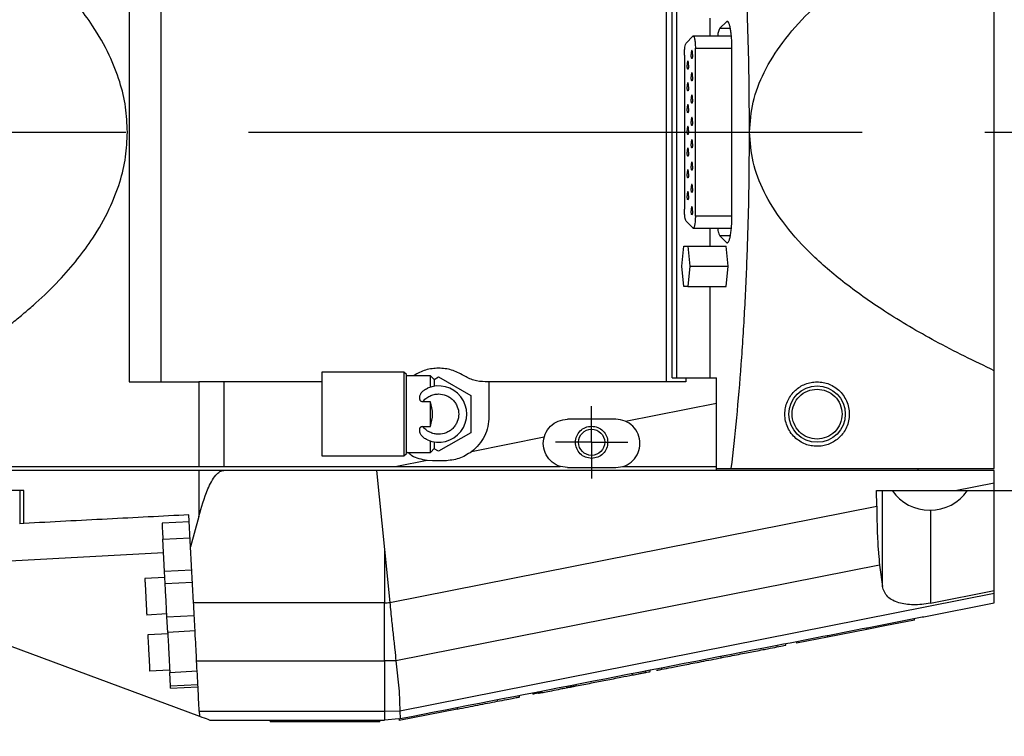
# Model space of a CAD drawing. Extents: x 0 to 841, y 0 to 594.
# Tile 64 of 142: x 228 to 249, y 511 to 526. Entities that reach past the tile are written whole.
import ezdxf

# ---------------------------------------------------------------- set-up
doc = ezdxf.new("R2010")
doc.units = 0
doc.linetypes.add('CENTERX2', pattern=[20.32, 12.7, -2.54, 2.54, -2.54])
doc.layers.get('0').update_dxf_attribs({"linetype": 'CONTINUOUS'})
doc.styles.add('SLDTEXTSTYLE0', font='TXT', dxfattribs={"width": 0.75})
doc.styles.add('SLDTEXTSTYLE3', font='TXT', dxfattribs={"width": 0.6875})
doc.dimstyles.new('SLDDIMSTYLE0', dxfattribs={"dimtxt": 3.5, "dimasz": 3.556, "dimexe": 0, "dimexo": 0.0625, "dimgap": 0.875, "dimtad": 1, "dimlfac": 6, "dimrnd": 1e-09, "dimzin": 12, "dimtxsty": 'SLDTEXTSTYLE0', "dimsah": 1, "dimcen": 0.09, "dimazin": 3, "dimtfac": 1, "dimtmove": 0, "dimatfit": 3, "dimtolj": 1, "dimtzin": 12})
doc.dimstyles.new('SLDDIMSTYLE17', dxfattribs={"dimtxt": 3.5, "dimasz": 3.556, "dimexe": 0, "dimexo": 0.0625, "dimgap": 0.875, "dimtad": 1, "dimlfac": 2.5, "dimrnd": 1e-09, "dimzin": 12, "dimtxsty": 'SLDTEXTSTYLE0', "dimblk1": 'NONE', "dimblk2": 'NONE', "dimsah": 1, "dimcen": 0, "dimazin": 3, "dimtol": 1, "dimtp": 0.012, "dimtfac": 1, "dimtdec": 3, "dimtmove": 0, "dimatfit": 3, "dimtolj": 1})
doc.dimstyles.new('SLDDIMSTYLE18', dxfattribs={"dimtxt": 3.5, "dimasz": 3.556, "dimexe": 0, "dimexo": 0.0625, "dimgap": 0.875, "dimtad": 1, "dimlfac": 2.5, "dimrnd": 1e-09, "dimzin": 12, "dimtxsty": 'SLDTEXTSTYLE0', "dimblk1": 'NONE', "dimblk2": 'NONE', "dimsah": 1, "dimcen": 0, "dimazin": 3, "dimtol": 1, "dimtp": 0.01, "dimtfac": 1, "dimtmove": 0, "dimatfit": 3, "dimtolj": 1})

# ---------------------------------------------------------------- blocks, each defined once
blk = doc.blocks.new('_D_35')
at = {"color": 7, "linetype": 'CONTINUOUS'}
for p, q in [((283.015, 527.252), (283.015, 539.287)), ((288.721, 527.252), (282.015, 527.252)), ((283.015, 527.252), (283.015, 523.919)), ((283.015, 523.919), (283.015, 517.569))]:
    blk.add_line(p, q, dxfattribs=at)
for points in [[(283.015, 527.252), (283.396, 530.808), (282.634, 530.808)], [(283.015, 523.919), (282.634, 520.363), (283.396, 520.363)]]:
    blk.add_solid(points, dxfattribs=at)
at = {"color": 7, "linetype": 'CONTINUOUS', "insert": (278.504, 534.115, 0.017), "char_height": 3.5, "attachment_point": 1, "rotation": 90, "style": 'SLDTEXTSTYLE0'}
blk.add_mtext('20', dxfattribs=at)
blk = doc.blocks.new('SW_CENTERMARKSYMBOL_13')
at = {"color": 0, "linetype": 'CONTINUOUS'}
for p, q in [((0, 0.417), (0, 0.75)), ((0, 0), (0, 0.417)), ((-0.417, 0), (-0.75, 0)), ((0, 0), (-0.417, 0)), ((0, 0), (0, -0.417)), ((0, 0), (0.417, 0)), ((0.417, 0), (0.75, 0)), ((0, -0.417), (0, -0.75))]:
    blk.add_line(p, q, dxfattribs=at)
blk = doc.blocks.new('_D_71')
at = {"color": 7, "linetype": 'CONTINUOUS'}
for centre, start, end in [((561.062, 536.749), 153.4349, 206.5651), ((557.426, 536.749), 333.4349, 26.5651)]:
    blk.add_arc(centre, 10.12, start, end, dxfattribs=at)
at = {"color": 7, "linetype": 'CONTINUOUS', "char_height": 3.5, "attachment_point": 1}
for s, insert, style in [('0.012', (554.839, 541.26, -108.66), 'SLDTEXTSTYLE0'), ('+', (552.01, 541.26, -108.66), 'SLDTEXTSTYLE0'), ('depth 4', (568.858, 536.788, -108.66), 'SLDTEXTSTYLE0'), ('%%c', (534.716, 536.735, -108.66), 'SLDTEXTSTYLE0'), ('4 H7', (539.995, 536.788, -108.66), 'SLDTEXTSTYLE3'), ('0', (554.839, 536.735, -108.66), 'SLDTEXTSTYLE0')]:
    blk.add_mtext(s, dxfattribs=dict(at, insert=insert, style=style))
blk = doc.blocks.new('_NONE')
blk = doc.blocks.new('_D_72')
at = {"color": 7, "linetype": 'CONTINUOUS'}
for centre, start, end in [((561.427, 563.816), 153.4349, 206.5651), ((555.205, 563.816), 333.4349, 26.5651)]:
    blk.add_arc(centre, 10.12, start, end, dxfattribs=at)
at = {"color": 7, "linetype": 'CONTINUOUS', "char_height": 3.5, "attachment_point": 1}
for s, insert, style in [('0.01', (555.205, 568.328, -108.66), 'SLDTEXTSTYLE0'), ('+', (552.375, 568.328, -108.66), 'SLDTEXTSTYLE0'), ('depth 5', (566.637, 563.855, -108.66), 'SLDTEXTSTYLE0'), ('2x', (530.254, 563.855, -108.66), 'SLDTEXTSTYLE0'), ('%%c', (535.081, 563.802, -108.66), 'SLDTEXTSTYLE0'), ('3 H7', (540.36, 563.855, -108.66), 'SLDTEXTSTYLE3'), ('0', (555.205, 563.802, -108.66), 'SLDTEXTSTYLE0')]:
    blk.add_mtext(s, dxfattribs=dict(at, insert=insert, style=style))

msp = doc.modelspace()

# ---------------------------------------------------------------- linework, layer by layer
at = {"color": 7, "linetype": 'CONTINUOUS'}
for p, q in [((230.3989, 529.0857), (230.3989, 518.7523)), ((231.0645, 518.7523), (231.0645, 529.0857)), ((241.514, 529.0857), (241.514, 518.7523)), ((241.6355, 518.8357), (241.6355, 529.0023)), ((241.7321, 518.8357), (241.7321, 529.0023)), ((248.3044, 518.9828), (248.3044, 528.8552)), ((242.4214, 525.905), (242.4214, 526.2773)), ((242.7606, 526.2017), (242.6275, 526.0665)), ((242.0674, 525.9012), (241.9279, 525.7595)), ((242.8646, 525.905), (242.067, 525.905)), ((242.1183, 522.183), (242.1183, 525.655)), ((242.8761, 522.1943), (242.8761, 525.6437)), ((241.892, 525.5133), (241.892, 522.3247)), ((241.9279, 522.0785), (242.0674, 521.9368)), ((242.067, 521.933), (242.8646, 521.933)), ((242.4214, 521.5607), (242.4214, 521.933)), ((242.6275, 521.7714), (242.7606, 521.6363)), ((241.8395, 521.144), (241.8813, 521.5607)), ((241.8813, 521.5607), (241.9649, 521.5607)), ((241.9649, 521.5607), (242.0066, 521.144)), ((241.9649, 521.5607), (242.7527, 521.5607)), ((242.7945, 521.144), (242.7527, 521.5607)), ((241.8813, 520.7273), (241.8395, 521.144)), ((242.0066, 521.144), (241.9649, 520.7273)), ((242.0066, 521.144), (242.7945, 521.144)), ((242.7527, 520.7273), (242.7945, 521.144)), ((241.9649, 520.7273), (241.8813, 520.7273)), ((241.9649, 520.7273), (242.7527, 520.7273)), ((242.4214, 518.8357), (242.4214, 520.7273)), ((236.0877, 518.9523), (234.3871, 518.9523)), ((236.1383, 518.9018), (236.0877, 518.9523)), ((236.0877, 518.9523), (236.0877, 517.219)), ((236.6377, 518.8773), (236.1372, 518.8773)), ((236.7213, 518.7937), (236.6377, 518.8773)), ((236.6377, 518.6447), (236.6377, 518.8773)), ((236.7126, 518.8025), (236.8044, 518.8555)), ((236.8044, 518.8555), (237.4711, 518.4706)), ((230.3989, 518.7523), (231.8419, 518.7523)), ((231.8419, 518.7523), (231.8419, 517.0023)), ((232.3623, 518.7523), (231.8419, 518.7523)), ((234.3877, 518.7523), (232.3623, 518.7523)), ((232.3623, 518.7523), (232.3623, 517.0023)), ((237.8461, 518.7523), (237.7697, 518.7523)), ((237.8461, 518.7523), (237.8461, 518.0357)), ((241.9216, 518.7523), (237.8461, 518.7523)), ((241.6355, 518.8357), (241.9216, 518.8357)), ((241.9216, 518.8357), (241.9216, 518.7523)), ((241.9216, 518.8357), (242.5544, 518.8357)), ((242.5544, 518.3115), (242.5544, 518.8357)), ((244.6343, 518.7523), (244.6377, 518.7523)), ((237.4711, 518.4706), (237.4711, 517.7008)), ((236.6377, 518.3391), (236.4737, 518.3391)), ((236.6377, 517.8322), (236.6377, 518.3391)), ((240.6695, 517.9382), (242.5544, 518.3115)), ((242.5544, 517.0023), (242.5544, 518.3115)), ((236.4737, 517.8322), (236.6377, 517.8322)), ((240.4711, 517.9793), (239.4711, 517.9793)), ((237.4711, 517.7008), (236.8044, 517.3159)), ((236.6377, 517.294), (236.6377, 517.5266)), ((238.9871, 517.6051), (237.487, 517.3081)), ((234.3871, 517.219), (236.0877, 517.219)), ((236.0877, 517.219), (236.1383, 517.2695)), ((236.1372, 517.294), (236.6377, 517.294)), ((236.6377, 517.294), (236.7213, 517.3775)), ((236.8044, 517.3159), (236.7126, 517.3689)), ((236.567, 517.1259), (235.9428, 517.0023)), ((236.6794, 517.119), (236.567, 517.1259)), ((236.9294, 517.119), (236.6794, 517.119)), ((231.8419, 517.0023), (232.3623, 517.0023)), ((231.8419, 516.919), (231.8419, 515.9665)), ((232.3623, 516.919), (231.8419, 516.919)), ((232.3623, 517.0023), (235.9428, 517.0023)), ((235.522, 516.919), (232.3623, 516.919)), ((235.522, 516.919), (235.682, 515.287)), ((248.3044, 516.919), (235.522, 516.919)), ((235.9428, 517.0023), (239.3212, 517.0023)), ((239.4711, 516.9793), (240.4711, 516.9793)), ((240.621, 517.0023), (242.5544, 517.0023)), ((242.5544, 516.9607), (242.5544, 517.0023)), ((242.5544, 516.9607), (242.856, 516.9607)), ((242.5544, 516.919), (242.5544, 516.9607)), ((242.856, 516.9607), (248.3044, 516.9607)), ((246.7211, 516.9607), (246.7211, 516.919)), ((248.3044, 516.6626), (248.3044, 516.919)), ((247.4951, 516.5023), (248.3044, 516.6626)), ((248.3044, 516.5023), (248.3044, 516.6626)), ((228.221, 516.5023), (226.6377, 516.5023)), ((228.1339, 516.5023), (228.1339, 515.8187)), ((228.221, 515.8233), (228.221, 516.5023)), ((245.8691, 516.5023), (247.4951, 516.5023)), ((245.8715, 516.1808), (245.8691, 516.5023)), ((245.9886, 514.522), (245.9886, 516.5023)), ((247.4951, 516.5023), (248.3044, 516.5023)), ((248.3044, 516.5023), (248.7211, 516.5023)), ((248.3044, 514.4375), (248.3044, 516.5023)), ((231.6724, 515.3411), (231.6377, 516.0023)), ((235.7933, 514.1853), (245.8715, 516.1808)), ((228.221, 515.8233), (228.1339, 515.8187)), ((231.6453, 515.8584), (231.0794, 515.8287)), ((231.8419, 515.9665), (231.6724, 515.3411)), ((231.0968, 515.4958), (231.6627, 515.5255)), ((231.1317, 514.8301), (231.0968, 515.4958)), ((231.733, 514.1847), (231.6724, 515.3411)), ((235.682, 515.287), (235.682, 514.1847)), ((235.682, 515.287), (235.7933, 514.1853)), ((231.6976, 514.8597), (231.1317, 514.8301)), ((231.1448, 514.5801), (231.1317, 514.8301)), ((245.9313, 514.964), (235.9215, 512.982)), ((245.9313, 514.964), (245.9886, 514.522)), ((231.1381, 514.7076), (230.7236, 514.6858)), ((231.1448, 514.5801), (231.7107, 514.6098)), ((248.3044, 514.3744), (236.0016, 511.9384)), ((246.9848, 514.1762), (248.3044, 514.4375)), ((248.3044, 514.3744), (248.3044, 514.4375)), ((235.682, 514.1847), (231.733, 514.1847)), ((235.682, 512.9793), (235.682, 514.1847)), ((246.8504, 513.8951), (248.3044, 514.183)), ((230.7554, 513.9365), (231.1778, 513.9586)), ((231.1809, 513.8907), (231.7468, 513.9204)), ((231.1978, 513.5692), (231.1809, 513.8907)), ((246.6544, 513.8235), (246.0367, 513.7034)), ((246.6544, 513.8235), (246.6544, 513.8574)), ((226.8689, 513.682), (231.856, 511.8372)), ((231.7637, 513.5989), (231.1978, 513.5692)), ((245.6642, 513.631), (244.8534, 513.4734)), ((246.0367, 513.7034), (245.6642, 513.631)), ((245.6642, 513.665), (245.6642, 513.631)), ((246.0367, 513.7374), (246.0367, 513.7034)), ((231.207, 513.5429), (230.7847, 513.5208)), ((244.8534, 513.4734), (244.212, 513.3487)), ((244.212, 513.3827), (244.212, 513.3487)), ((244.8534, 513.5074), (244.8534, 513.4734)), ((243.8047, 513.3035), (243.8047, 513.2696)), ((243.9943, 513.3064), (243.9943, 513.3406)), ((231.7961, 512.9793), (235.682, 512.9793)), ((235.9215, 512.982), (235.682, 512.9793)), ((235.9215, 512.982), (235.9904, 512.3574)), ((242.6544, 513.046), (242.6544, 513.0799)), ((230.8165, 512.7714), (231.2389, 512.7936)), ((231.2411, 512.7436), (231.8069, 512.7732)), ((231.2561, 512.4568), (231.2411, 512.7436)), ((241.0883, 512.7415), (241.0883, 512.7763)), ((241.1846, 512.7603), (241.1849, 512.7603)), ((241.185, 512.7603), (241.185, 512.795)), ((241.4269, 512.8074), (241.4269, 512.8413)), ((240.8199, 512.6894), (240.8199, 512.7233)), ((231.822, 512.4864), (231.2561, 512.4568)), ((231.2582, 512.4167), (231.8241, 512.4464)), ((235.9904, 512.3574), (236.0016, 511.9384)), ((238.7618, 512.3239), (238.7618, 512.2885)), ((238.8591, 512.3442), (238.8591, 512.3058)), ((238.9382, 512.3236), (238.9382, 512.3576)), ((239.6532, 512.4626), (239.6532, 512.4965)), ((238.0149, 512.1781), (238.0149, 512.1441)), ((238.4806, 512.2347), (238.4806, 512.2689)), ((238.9382, 512.3236), (238.7625, 512.2895)), ((238.7625, 512.2895), (238.7625, 512.3234)), ((238.7652, 512.29), (238.7625, 512.2895)), ((231.8506, 511.9401), (235.682, 511.9401)), ((231.8506, 511.9401), (231.856, 511.8372)), ((235.682, 511.9401), (236.0014, 511.9444)), ((235.682, 511.9401), (235.682, 511.7524)), ((237.1894, 511.9837), (235.9877, 511.7501)), ((236.0016, 511.9384), (236.0056, 511.7875)), ((237.1894, 512.0176), (237.1894, 511.9837)), ((232.0854, 511.7523), (235.664, 511.7523)), ((233.3211, 511.7523), (233.3211, 511.719)), ((235.5877, 511.719), (233.3211, 511.719)), ((235.5877, 511.719), (235.5877, 511.7523)), ((235.664, 511.7523), (235.682, 511.7524)), ((235.9821, 511.7829), (235.682, 511.7524)), ((235.9821, 511.7829), (236.0056, 511.7875)), ((235.9877, 511.7841), (235.9877, 511.7501))]:
    msp.add_line(p, q, dxfattribs=at)
at = {"color": 8, "linetype": 'CONTINUOUS'}
for p, q in [((242.7867, 526.2017), (242.7606, 526.2017)), ((242.6275, 526.0665), (242.8429, 526.0665)), ((242.1183, 525.655), (242.8759, 525.655)), ((242.8759, 522.183), (242.1183, 522.183)), ((242.8429, 521.7714), (242.6275, 521.7714)), ((242.7606, 521.6363), (242.7867, 521.6363)), ((246.9848, 516.0969), (246.9848, 514.1762)), ((231.1116, 515.213), (223.218, 514.7993))]:
    msp.add_line(p, q, dxfattribs=at)
at = {"color": 7, "linetype": 'CENTERX2'}
msp.add_line((192.2305, 523.919), (397.7378, 523.919), dxfattribs=at)
at = {"color": 7, "linetype": 'CONTINUOUS'}
for centre, radius in [((244.6377, 518.0857), 0.5833), ((239.9711, 517.5023), 0.2702)]:
    msp.add_circle(centre, radius, dxfattribs=at)
for centre, radius, start, end in [((236.8044, 518.0857), 0.5833, 246.56569, 113.43431), ((246.9711, 517.0468), 0.95, 214.98147, 324.98743), ((235.682, 523.919), 9.7343, 270, 270.65511)]:
    msp.add_arc(centre, radius, start, end, dxfattribs=at)
for points, knots in [([(242.856, 530.8773), (242.8948, 530.5319), (242.9722, 529.8411), (243.0647, 528.7264), (243.1389, 527.5684), (243.1917, 526.3723), (243.2251, 525.1519), (243.2292, 524.33), (243.2313, 523.919)], [0, 0, 0, 0, 0.1666661, 0.3333333, 0.5, 0.6666667, 0.8333332, 1, 1, 1, 1]), ([(243.238, 523.919), (243.2534, 524.1272), (243.2852, 524.5569), (243.536, 525.1885), (243.9289, 525.8118), (244.4823, 526.4318), (245.1924, 527.0478), (246.0719, 527.6644), (247.1204, 528.282), (247.8948, 528.6569), (248.3044, 528.8552)], [0, 0, 0, 0, 0.0810205, 0.1672478, 0.2638366, 0.373481, 0.5004669, 0.6449903, 0.812202, 1, 1, 1, 1]), ([(230.364, 523.919), (230.3561, 524.092), (230.3402, 524.4435), (230.2097, 524.9807), (229.9862, 525.5477), (229.6825, 526.0762), (229.3253, 526.5649), (228.9334, 527.0138), (228.5662, 527.3703), (228.2514, 527.6442), (228.0145, 527.8375), (227.7599, 528.0317), (227.4912, 528.2232), (227.2353, 528.3934), (226.9508, 528.5723), (226.756, 528.6841), (226.6377, 528.752)], [0, 0, 0, 0, 0.0811119, 0.1647255, 0.2582161, 0.36722, 0.451014, 0.5434105, 0.6478996, 0.6918228, 0.7397542, 0.7916996, 0.8423118, 0.8946618, 0.9359977, 1, 1, 1, 1]), ([(242.8761, 525.6437), (242.8757, 525.6849), (242.8748, 525.7673), (242.8676, 525.8851), (242.8564, 525.9914), (242.8415, 526.0812), (242.8235, 526.1504), (242.8034, 526.1951), (242.782, 526.2155), (242.7678, 526.2063), (242.7606, 526.2017)], [0, 0, 0, 0, 0.1250013, 0.250003, 0.3749972, 0.4999974, 0.6249976, 0.7500005, 0.8750113, 1, 1, 1, 1]), ([(242.6275, 526.0665), (242.6162, 526.0498), (242.5966, 526.0205), (242.5821, 525.9395), (242.5759, 525.905)], [0, 0, 0, 0, 0.5729716, 1, 1, 1, 1]), ([(242.0674, 525.9012), (242.0705, 525.9032), (242.0768, 525.9072), (242.0862, 525.8982), (242.0951, 525.8785), (242.103, 525.848), (242.1096, 525.8084), (242.1145, 525.7615), (242.1177, 525.7095), (242.1181, 525.6731), (242.1183, 525.655)], [0, 0, 0, 0, 0.1250309, 0.2499966, 0.3750105, 0.4999939, 0.6249995, 0.7500059, 0.8750002, 1, 1, 1, 1]), ([(241.892, 525.5133), (241.8925, 525.5424), (241.8935, 525.6007), (241.9015, 525.6769), (241.9132, 525.7356), (241.923, 525.7515), (241.9279, 525.7595)], [0, 0, 0, 0, 0.25001336, 0.50002305, 0.74999825, 1, 1, 1, 1]), ([(242.0607, 525.5248), (242.0605, 525.5357), (242.0601, 525.5576), (242.0567, 525.5853), (242.0519, 525.6038), (242.0462, 525.6103), (242.0406, 525.6038), (242.0358, 525.5853), (242.0324, 525.5576), (242.032, 525.5357), (242.0318, 525.5248)], [0, 0, 0, 0, 0.1249939, 0.2500194, 0.3750123, 0.5000374, 0.6249822, 0.7499806, 0.8750061, 1, 1, 1, 1]), ([(241.9785, 525.304), (241.9783, 525.3149), (241.9779, 525.3367), (241.9745, 525.3645), (241.9698, 525.383), (241.964, 525.3895), (241.9584, 525.383), (241.9536, 525.3645), (241.9502, 525.3367), (241.9498, 525.3149), (241.9496, 525.304)], [0, 0, 0, 0, 0.1249949, 0.2499795, 0.375036, 0.4999882, 0.6250077, 0.7500071, 0.8749918, 1, 1, 1, 1]), ([(242.0607, 525.5248), (242.0605, 525.5139), (242.0601, 525.4921), (242.0567, 525.4644), (242.0519, 525.4458), (242.0462, 525.4393), (242.0406, 525.4458), (242.0358, 525.4644), (242.0324, 525.4921), (242.032, 525.5139), (242.0318, 525.5248)], [0, 0, 0, 0, 0.1249933, 0.2500194, 0.3750123, 0.5000374, 0.6249822, 0.7499806, 0.8750067, 1, 1, 1, 1]), ([(241.9785, 525.304), (241.9783, 525.2931), (241.9779, 525.2713), (241.9745, 525.2435), (241.9698, 525.225), (241.964, 525.2185), (241.9584, 525.225), (241.9536, 525.2435), (241.9502, 525.2713), (241.9498, 525.2931), (241.9496, 525.304)], [0, 0, 0, 0, 0.1249943, 0.2499795, 0.375036, 0.4999882, 0.6250077, 0.7500071, 0.8749923, 1, 1, 1, 1]), ([(242.0607, 525.0632), (242.0605, 525.0741), (242.0601, 525.0959), (242.0567, 525.1236), (242.0519, 525.1422), (242.0462, 525.1487), (242.0406, 525.1422), (242.0358, 525.1236), (242.0324, 525.0959), (242.032, 525.0741), (242.0318, 525.0632)], [0, 0, 0, 0, 0.1249936, 0.2500194, 0.3750124, 0.5000374, 0.6249821, 0.7499806, 0.8750064, 1, 1, 1, 1]), ([(242.0607, 525.0632), (242.0605, 525.0523), (242.0601, 525.0304), (242.0567, 525.0027), (242.0519, 524.9842), (242.0462, 524.9777), (242.0406, 524.9842), (242.0358, 525.0027), (242.0324, 525.0304), (242.032, 525.0523), (242.0318, 525.0632)], [0, 0, 0, 0, 0.1249939, 0.2500196, 0.3750123, 0.5000374, 0.6249821, 0.7499804, 0.8750061, 1, 1, 1, 1]), ([(241.9785, 524.854), (241.9783, 524.8649), (241.9779, 524.8867), (241.9745, 524.9145), (241.9698, 524.933), (241.964, 524.9395), (241.9584, 524.933), (241.9536, 524.9145), (241.9502, 524.8867), (241.9498, 524.8649), (241.9496, 524.854)], [0, 0, 0, 0, 0.1249946, 0.2499795, 0.375036, 0.4999882, 0.6250077, 0.7500071, 0.874992, 1, 1, 1, 1]), ([(241.9785, 524.854), (241.9783, 524.8431), (241.9779, 524.8213), (241.9745, 524.7935), (241.9698, 524.775), (241.964, 524.7685), (241.9584, 524.775), (241.9536, 524.7935), (241.9502, 524.8213), (241.9498, 524.8431), (241.9496, 524.854)], [0, 0, 0, 0, 0.1249948, 0.2499797, 0.375036, 0.4999882, 0.6250077, 0.7500069, 0.8749918, 1, 1, 1, 1]), ([(242.0607, 524.6015), (242.0605, 524.6124), (242.0601, 524.6342), (242.0567, 524.6619), (242.0519, 524.6805), (242.0462, 524.687), (242.0406, 524.6805), (242.0358, 524.6619), (242.0324, 524.6342), (242.032, 524.6124), (242.0318, 524.6015)], [0, 0, 0, 0, 0.12499362, 0.25001938, 0.37501232, 0.50003738, 0.62498217, 0.74998062, 0.87500638, 1, 1, 1, 1]), ([(242.0607, 524.6015), (242.0605, 524.5906), (242.0601, 524.5688), (242.0567, 524.541), (242.0519, 524.5225), (242.0462, 524.516), (242.0406, 524.5225), (242.0358, 524.541), (242.0324, 524.5688), (242.032, 524.5906), (242.0318, 524.6015)], [0, 0, 0, 0, 0.1249938, 0.2500194, 0.3750123, 0.5000374, 0.6249822, 0.7499806, 0.8750062, 1, 1, 1, 1]), ([(241.9785, 524.404), (241.9783, 524.4149), (241.9779, 524.4367), (241.9745, 524.4645), (241.9698, 524.483), (241.964, 524.4895), (241.9584, 524.483), (241.9536, 524.4645), (241.9502, 524.4367), (241.9498, 524.4149), (241.9496, 524.404)], [0, 0, 0, 0, 0.1249946, 0.2499795, 0.375036, 0.4999882, 0.6250077, 0.7500071, 0.874992, 1, 1, 1, 1]), ([(241.9785, 524.404), (241.9783, 524.3931), (241.9779, 524.3713), (241.9745, 524.3435), (241.9698, 524.325), (241.964, 524.3185), (241.9584, 524.325), (241.9536, 524.3435), (241.9502, 524.3713), (241.9498, 524.3931), (241.9496, 524.404)], [0, 0, 0, 0, 0.1249947, 0.2499796, 0.375036, 0.4999882, 0.6250077, 0.750007, 0.8749919, 1, 1, 1, 1]), ([(242.0607, 524.1398), (242.0605, 524.1507), (242.0601, 524.1726), (242.0567, 524.2003), (242.0519, 524.2188), (242.0462, 524.2253), (242.0406, 524.2188), (242.0358, 524.2003), (242.0324, 524.1726), (242.032, 524.1507), (242.0318, 524.1398)], [0, 0, 0, 0, 0.1249937, 0.2500194, 0.3750123, 0.5000374, 0.6249822, 0.7499806, 0.8750063, 1, 1, 1, 1]), ([(241.9785, 523.954), (241.9783, 523.9649), (241.9779, 523.9867), (241.9745, 524.0145), (241.9698, 524.033), (241.964, 524.0395), (241.9584, 524.033), (241.9536, 524.0145), (241.9502, 523.9867), (241.9498, 523.9649), (241.9496, 523.954)], [0, 0, 0, 0, 0.1249946, 0.2499795, 0.375036, 0.4999882, 0.6250077, 0.7500071, 0.874992, 1, 1, 1, 1]), ([(241.9785, 523.954), (241.9783, 523.9431), (241.9779, 523.9213), (241.9745, 523.8935), (241.9698, 523.875), (241.964, 523.8685), (241.9584, 523.875), (241.9536, 523.8935), (241.9502, 523.9213), (241.9498, 523.9431), (241.9496, 523.954)], [0, 0, 0, 0, 0.1249946, 0.2499795, 0.375036, 0.4999882, 0.6250077, 0.7500071, 0.874992, 1, 1, 1, 1]), ([(242.0607, 524.1398), (242.0605, 524.1289), (242.0601, 524.1071), (242.0567, 524.0794), (242.0519, 524.0608), (242.0462, 524.0543), (242.0406, 524.0608), (242.0358, 524.0794), (242.0324, 524.1071), (242.032, 524.1289), (242.0318, 524.1398)], [0, 0, 0, 0, 0.12499368, 0.25001943, 0.37501234, 0.50003738, 0.62498215, 0.74998057, 0.87500632, 1, 1, 1, 1]), ([(226.6377, 519.086), (226.7562, 519.154), (226.9512, 519.2659), (227.236, 519.445), (227.4921, 519.6155), (227.761, 519.8071), (228.0158, 520.0015), (228.2529, 520.1951), (228.5679, 520.4693), (228.9353, 520.8262), (229.3273, 521.2755), (229.6844, 521.7646), (229.9881, 522.2939), (230.2109, 522.8609), (230.3404, 523.3971), (230.3562, 523.7468), (230.364, 523.919)], [0, 0, 0, 0, 0.0640786, 0.1054691, 0.1578544, 0.2085127, 0.2605115, 0.308491, 0.3524567, 0.4570286, 0.5494865, 0.6333253, 0.7423626, 0.8360869, 0.9192764, 1, 1, 1, 1]), ([(242.0607, 523.6782), (242.0605, 523.6891), (242.0601, 523.7109), (242.0567, 523.7386), (242.0519, 523.7572), (242.0462, 523.7637), (242.0406, 523.7572), (242.0358, 523.7386), (242.0324, 523.7109), (242.032, 523.6891), (242.0318, 523.6782)], [0, 0, 0, 0, 0.1249937, 0.2500194, 0.3750123, 0.5000374, 0.6249822, 0.7499806, 0.8750063, 1, 1, 1, 1]), ([(243.2313, 523.919), (243.2292, 523.508), (243.2251, 522.6861), (243.1917, 521.4656), (243.1389, 520.2696), (243.0647, 519.1116), (242.9722, 517.9969), (242.8948, 517.3061), (242.856, 516.9607)], [0, 0, 0, 0, 0.1666668, 0.3333333, 0.5, 0.6666666, 0.8333339, 1, 1, 1, 1]), ([(248.3044, 518.9828), (247.8948, 519.1811), (247.1204, 519.556), (246.0719, 520.1737), (245.1924, 520.7902), (244.4822, 521.4063), (243.9288, 522.0262), (243.5359, 522.6495), (243.2852, 523.2811), (243.2534, 523.7109), (243.238, 523.919)], [0, 0, 0, 0, 0.1878043, 0.3550098, 0.4995432, 0.6265192, 0.7361764, 0.8327524, 0.918993, 1, 1, 1, 1]), ([(241.9785, 523.504), (241.9783, 523.5149), (241.9779, 523.5367), (241.9745, 523.5645), (241.9698, 523.583), (241.964, 523.5895), (241.9584, 523.583), (241.9536, 523.5645), (241.9502, 523.5367), (241.9498, 523.5149), (241.9496, 523.504)], [0, 0, 0, 0, 0.12499471, 0.24997951, 0.37503595, 0.49998819, 0.6250077, 0.7500071, 0.8749919, 1, 1, 1, 1]), ([(242.0607, 523.6782), (242.0605, 523.6673), (242.0601, 523.6454), (242.0567, 523.6177), (242.0519, 523.5992), (242.0462, 523.5927), (242.0406, 523.5992), (242.0358, 523.6177), (242.0324, 523.6454), (242.032, 523.6673), (242.0318, 523.6782)], [0, 0, 0, 0, 0.1249937, 0.2500194, 0.3750123, 0.5000374, 0.6249822, 0.7499806, 0.8750063, 1, 1, 1, 1]), ([(241.9785, 523.504), (241.9783, 523.4931), (241.9779, 523.4713), (241.9745, 523.4435), (241.9698, 523.425), (241.964, 523.4185), (241.9584, 523.425), (241.9536, 523.4435), (241.9502, 523.4713), (241.9498, 523.4931), (241.9496, 523.504)], [0, 0, 0, 0, 0.1249946, 0.2499795, 0.3750359, 0.4999882, 0.6250077, 0.7500071, 0.874992, 1, 1, 1, 1]), ([(241.9785, 523.054), (241.9783, 523.0649), (241.9779, 523.0867), (241.9745, 523.1145), (241.9698, 523.133), (241.964, 523.1395), (241.9584, 523.133), (241.9536, 523.1145), (241.9502, 523.0867), (241.9498, 523.0649), (241.9496, 523.054)], [0, 0, 0, 0, 0.1249946, 0.2499795, 0.3750359, 0.4999882, 0.6250077, 0.7500071, 0.874992, 1, 1, 1, 1]), ([(242.0607, 523.2165), (242.0605, 523.2274), (242.0601, 523.2492), (242.0567, 523.2769), (242.0519, 523.2955), (242.0462, 523.302), (242.0406, 523.2955), (242.0358, 523.2769), (242.0324, 523.2492), (242.032, 523.2274), (242.0318, 523.2165)], [0, 0, 0, 0, 0.1249936, 0.2500194, 0.3750123, 0.5000374, 0.6249821, 0.7499806, 0.8750064, 1, 1, 1, 1]), ([(242.0607, 523.2165), (242.0605, 523.2056), (242.0601, 523.1838), (242.0567, 523.156), (242.0519, 523.1375), (242.0462, 523.131), (242.0406, 523.1375), (242.0358, 523.156), (242.0324, 523.1838), (242.032, 523.2056), (242.0318, 523.2165)], [0, 0, 0, 0, 0.12499362, 0.25001938, 0.37501232, 0.50003738, 0.62498217, 0.74998062, 0.87500638, 1, 1, 1, 1]), ([(241.9785, 523.054), (241.9783, 523.0431), (241.9779, 523.0213), (241.9745, 522.9935), (241.9698, 522.975), (241.964, 522.9685), (241.9584, 522.975), (241.9536, 522.9935), (241.9502, 523.0213), (241.9498, 523.0431), (241.9496, 523.054)], [0, 0, 0, 0, 0.1249946, 0.2499795, 0.3750359, 0.4999882, 0.6250077, 0.7500071, 0.874992, 1, 1, 1, 1]), ([(242.0607, 522.7548), (242.0605, 522.7657), (242.0601, 522.7876), (242.0567, 522.8153), (242.0519, 522.8338), (242.0462, 522.8403), (242.0406, 522.8338), (242.0358, 522.8153), (242.0324, 522.7876), (242.032, 522.7657), (242.0318, 522.7548)], [0, 0, 0, 0, 0.12499362, 0.25001938, 0.37501232, 0.50003738, 0.62498217, 0.74998062, 0.87500638, 1, 1, 1, 1]), ([(242.0607, 522.7548), (242.0605, 522.7439), (242.0601, 522.7221), (242.0567, 522.6944), (242.0519, 522.6758), (242.0462, 522.6693), (242.0406, 522.6758), (242.0358, 522.6944), (242.0324, 522.7221), (242.032, 522.7439), (242.0318, 522.7548)], [0, 0, 0, 0, 0.12499362, 0.25001938, 0.37501232, 0.50003738, 0.62498217, 0.74998062, 0.87500638, 1, 1, 1, 1]), ([(241.9785, 522.604), (241.9783, 522.6149), (241.9779, 522.6367), (241.9745, 522.6645), (241.9698, 522.683), (241.964, 522.6895), (241.9584, 522.683), (241.9536, 522.6645), (241.9502, 522.6367), (241.9498, 522.6149), (241.9496, 522.604)], [0, 0, 0, 0, 0.1249946, 0.2499794, 0.3750359, 0.4999882, 0.6250078, 0.7500072, 0.874992, 1, 1, 1, 1]), ([(241.9785, 522.604), (241.9783, 522.5931), (241.9779, 522.5713), (241.9745, 522.5435), (241.9698, 522.525), (241.964, 522.5185), (241.9584, 522.525), (241.9536, 522.5435), (241.9502, 522.5713), (241.9498, 522.5931), (241.9496, 522.604)], [0, 0, 0, 0, 0.1249949, 0.2499795, 0.375036, 0.4999882, 0.6250077, 0.7500071, 0.8749918, 1, 1, 1, 1]), ([(241.9279, 522.0785), (241.923, 522.0864), (241.9132, 522.1024), (241.9015, 522.1611), (241.8935, 522.2373), (241.8925, 522.2956), (241.892, 522.3247)], [0, 0, 0, 0, 0.2500019, 0.4999769, 0.7499866, 1, 1, 1, 1]), ([(242.0607, 522.2932), (242.0605, 522.3041), (242.0601, 522.3259), (242.0567, 522.3536), (242.0519, 522.3722), (242.0462, 522.3787), (242.0406, 522.3722), (242.0358, 522.3536), (242.0324, 522.3259), (242.032, 522.3041), (242.0318, 522.2932)], [0, 0, 0, 0, 0.1249939, 0.2500194, 0.3750123, 0.5000374, 0.6249822, 0.7499806, 0.8750061, 1, 1, 1, 1]), ([(242.0607, 522.2932), (242.0605, 522.2823), (242.0601, 522.2604), (242.0567, 522.2327), (242.0519, 522.2142), (242.0462, 522.2077), (242.0406, 522.2142), (242.0358, 522.2327), (242.0324, 522.2604), (242.032, 522.2823), (242.0318, 522.2932)], [0, 0, 0, 0, 0.1249933, 0.2500194, 0.3750123, 0.5000374, 0.6249822, 0.7499806, 0.8750067, 1, 1, 1, 1]), ([(242.1183, 522.183), (242.1181, 522.1649), (242.1177, 522.1285), (242.1145, 522.0765), (242.1096, 522.0296), (242.103, 521.99), (242.0951, 521.9595), (242.0862, 521.9398), (242.0768, 521.9308), (242.0705, 521.9348), (242.0674, 521.9368)], [0, 0, 0, 0, 0.1249994, 0.2499941, 0.3750005, 0.5000061, 0.6249896, 0.7500033, 0.8749691, 1, 1, 1, 1]), ([(242.7606, 521.6363), (242.7678, 521.6317), (242.782, 521.6225), (242.8034, 521.6429), (242.8235, 521.6876), (242.8415, 521.7568), (242.8564, 521.8466), (242.8676, 521.9529), (242.8748, 522.0707), (242.8757, 522.1531), (242.8761, 522.1943)], [0, 0, 0, 0, 0.1249887, 0.2499995, 0.3750024, 0.5000025, 0.6250029, 0.749997, 0.8749987, 1, 1, 1, 1]), ([(242.5759, 521.933), (242.5821, 521.8985), (242.5966, 521.8175), (242.6162, 521.7882), (242.6275, 521.7714)], [0, 0, 0, 0, 0.4270284, 1, 1, 1, 1]), ([(234.3877, 518.9523), (234.3877, 518.9393), (234.3877, 518.9132), (234.3877, 518.7128), (234.3877, 518.4264), (234.3877, 518.0857), (234.3877, 517.745), (234.3877, 517.4585), (234.3877, 517.2581), (234.3877, 517.232), (234.3877, 517.219)], [0, 0, 0, 0, 0.1249996, 0.2500013, 0.3750014, 0.4999999, 0.6249985, 0.7499986, 0.8750004, 1, 1, 1, 1]), ([(236.1377, 517.269), (236.1377, 517.2813), (236.1377, 517.3058), (236.1377, 517.4947), (236.1377, 517.7646), (236.1377, 518.0857), (236.1377, 518.4067), (236.1377, 518.6766), (236.1377, 518.8655), (236.1377, 518.8901), (236.1377, 518.9023)], [0, 0, 0, 0, 0.1250001, 0.2499982, 0.3750006, 0.5000001, 0.6249994, 0.7500018, 0.8749999, 1, 1, 1, 1]), ([(236.8044, 519.0361), (236.7132, 519.0294), (236.5309, 519.016), (236.3703, 518.9286), (236.29, 518.8849)], [0, 0, 0, 0, 0.499985, 1, 1, 1, 1]), ([(237.3187, 518.8849), (237.2384, 518.9286), (237.0779, 519.016), (236.8956, 519.0294), (236.8044, 519.0361)], [0, 0, 0, 0, 0.50000597, 1, 1, 1, 1]), ([(237.7697, 518.7523), (237.6898, 518.7582), (237.5299, 518.7699), (237.3891, 518.8466), (237.3187, 518.8849)], [0, 0, 0, 0, 0.50001177, 1, 1, 1, 1]), ([(248.3044, 516.9607), (248.3044, 517.2872), (248.3044, 517.9341), (248.3044, 518.6354), (248.3044, 518.9828)], [0, 0, 0, 0, 0.5046823, 1, 1, 1, 1]), ([(236.7211, 518.663), (236.7211, 518.7008), (236.7211, 518.7764), (236.7211, 518.7881), (236.7211, 518.794)], [0, 0, 0, 0, 0.4999912, 1, 1, 1, 1]), ([(244.6377, 517.419), (244.5966, 517.4212), (244.513, 517.4257), (244.3458, 517.4756), (244.1523, 517.6012), (243.9996, 517.8331), (243.9525, 518.1081), (244.0168, 518.3727), (244.1489, 518.5525), (244.2826, 518.6545), (244.393, 518.7095), (244.512, 518.7454), (244.5934, 518.75), (244.6343, 518.7523)], [0, 0, 0, 0, 0.0559252, 0.1135086, 0.2439896, 0.3898554, 0.5345384, 0.6652763, 0.7812617, 0.8360737, 0.8904745, 0.9449764, 1, 1, 1, 1]), ([(244.6377, 518.7523), (244.6805, 518.75), (244.7668, 518.7452), (244.9361, 518.6927), (245.129, 518.5642), (245.2797, 518.3284), (245.3229, 518.0511), (245.2533, 517.7859), (245.1157, 517.6072), (244.9788, 517.5084), (244.87, 517.4573), (244.7546, 517.4248), (244.6768, 517.4209), (244.6377, 517.419)], [0, 0, 0, 0, 0.0581718, 0.1174604, 0.2458323, 0.3851757, 0.528951, 0.6655752, 0.7867841, 0.8414763, 0.8950904, 0.9473671, 1, 1, 1, 1]), ([(236.4737, 518.3391), (236.4658, 518.3397), (236.4544, 518.3406), (236.4411, 518.3473), (236.4291, 518.3569), (236.4164, 518.3779), (236.4097, 518.416), (236.417, 518.4681), (236.4453, 518.5266), (236.4969, 518.5822), (236.5464, 518.6076), (236.5724, 518.6209)], [0, 0, 0, 0, 0.0550005, 0.0803608, 0.1057983, 0.1660443, 0.2576145, 0.3988041, 0.5757184, 0.7777189, 1, 1, 1, 1]), ([(236.4737, 518.3391), (236.4947, 518.3632), (236.5367, 518.4113), (236.619, 518.4624), (236.7093, 518.4961), (236.773, 518.5003), (236.8044, 518.5023)], [0, 0, 0, 0, 0.2500933, 0.5000466, 0.753352, 1, 1, 1, 1]), ([(236.8044, 518.5023), (236.8568, 518.4967), (236.9377, 518.4881), (237.0348, 518.4362), (237.101, 518.3824), (237.1552, 518.3161), (237.2055, 518.219), (237.2312, 518.0857), (237.2055, 517.9524), (237.1552, 517.8553), (237.101, 517.789), (237.0348, 517.7351), (236.9377, 517.6832), (236.8568, 517.6746), (236.8044, 517.669)], [0, 0, 0, 0, 0.1197206, 0.1848292, 0.2500037, 0.3151046, 0.3802807, 0.5000001, 0.6197195, 0.6848268, 0.7499969, 0.8151059, 0.8802794, 1, 1, 1, 1]), ([(244.6377, 517.569), (244.5701, 517.5768), (244.4349, 517.5923), (244.2629, 517.7118), (244.148, 517.8826), (244.1076, 518.0857), (244.148, 518.2888), (244.2629, 518.4596), (244.4349, 518.579), (244.5701, 518.5946), (244.6377, 518.6023)], [0, 0, 0, 0, 0.1250042, 0.2500029, 0.3750011, 0.5000001, 0.624999, 0.7499972, 0.8749958, 1, 1, 1, 1]), ([(244.6377, 518.6023), (244.7054, 518.5946), (244.8406, 518.579), (245.0126, 518.4596), (245.1275, 518.2888), (245.1678, 518.0857), (245.1275, 517.8826), (245.0126, 517.7118), (244.8406, 517.5923), (244.7054, 517.5768), (244.6377, 517.569)], [0, 0, 0, 0, 0.1249997, 0.2499997, 0.3749995, 0.4999999, 0.6250004, 0.7500001, 0.8750004, 1, 1, 1, 1]), ([(236.6377, 517.8322), (236.6586, 517.9167), (236.7002, 518.0857), (236.6586, 518.2546), (236.6377, 518.3391)], [0, 0, 0, 0, 0.4999899, 1, 1, 1, 1]), ([(237.8461, 518.0357), (237.8414, 517.9656), (237.8322, 517.8254), (237.7577, 517.6269), (237.6454, 517.447), (237.5398, 517.3544), (237.487, 517.3081)], [0, 0, 0, 0, 0.2500004, 0.4999975, 0.7499995, 1, 1, 1, 1]), ([(236.5724, 517.5504), (236.5464, 517.5638), (236.4968, 517.5892), (236.4453, 517.6448), (236.417, 517.7031), (236.4099, 517.7541), (236.4153, 517.788), (236.424, 517.8065), (236.4319, 517.8166), (236.441, 517.824), (236.4543, 517.8307), (236.4658, 517.8316), (236.4737, 517.8322)], [0, 0, 0, 0, 0.2228793, 0.4239543, 0.6005361, 0.7414489, 0.8251877, 0.8608205, 0.893903, 0.9194214, 0.944853, 1, 1, 1, 1]), ([(236.8044, 517.669), (236.7725, 517.671), (236.7088, 517.6751), (236.6182, 517.7094), (236.5365, 517.7605), (236.4944, 517.8085), (236.4737, 517.8322)], [0, 0, 0, 0, 0.25006215, 0.50003154, 0.75333624, 1, 1, 1, 1]), ([(239.4711, 516.9793), (239.4056, 516.9868), (239.2747, 517.0019), (239.1083, 517.1175), (238.9971, 517.2828), (238.958, 517.4793), (238.9971, 517.6759), (239.1083, 517.8412), (239.2747, 517.9568), (239.4056, 517.9718), (239.4711, 517.9793)], [0, 0, 0, 0, 0.1249995, 0.2500009, 0.374999, 0.5000002, 0.625001, 0.7499991, 0.8750005, 1, 1, 1, 1]), ([(239.9711, 517.169), (239.9274, 517.174), (239.8402, 517.184), (239.7292, 517.2611), (239.6551, 517.3713), (239.629, 517.5023), (239.6551, 517.6334), (239.7292, 517.7435), (239.8402, 517.8206), (239.9274, 517.8307), (239.9711, 517.8357)], [0, 0, 0, 0, 0.1250013, 0.25000128, 0.37500143, 0.50000004, 0.62499807, 0.74999872, 0.8749987, 1, 1, 1, 1]), ([(239.9711, 517.8357), (240.0147, 517.8307), (240.1019, 517.8206), (240.2129, 517.7435), (240.287, 517.6334), (240.3131, 517.5023), (240.287, 517.3713), (240.2129, 517.2611), (240.1019, 517.184), (240.0147, 517.174), (239.9711, 517.169)], [0, 0, 0, 0, 0.1249943, 0.2499966, 0.3749996, 0.5, 0.6250009, 0.7500034, 0.8750057, 1, 1, 1, 1]), ([(240.4711, 516.9793), (240.5365, 516.9868), (240.6674, 517.0019), (240.8338, 517.1175), (240.945, 517.2828), (240.9841, 517.4793), (240.945, 517.6759), (240.8338, 517.8412), (240.6674, 517.9568), (240.5365, 517.9718), (240.4711, 517.9793)], [0, 0, 0, 0, 0.1249989, 0.24999975, 0.37500082, 0.5000002, 0.62499918, 0.75000025, 0.8750011, 1, 1, 1, 1]), ([(236.7211, 517.3773), (236.7211, 517.3832), (236.7211, 517.3949), (236.7211, 517.4705), (236.7211, 517.5083)], [0, 0, 0, 0, 0.500009, 1, 1, 1, 1]), ([(236.567, 517.1259), (236.4551, 517.1458), (236.3053, 517.1724), (236.1925, 517.2694), (236.1639, 517.294)], [0, 0, 0, 0, 0.7462291, 1, 1, 1, 1]), ([(237.487, 517.3081), (237.4019, 517.2536), (237.2316, 517.1446), (237.0301, 517.1275), (236.9294, 517.119)], [0, 0, 0, 0, 0.5000141, 1, 1, 1, 1]), ([(226.6377, 517.0023), (227.2256, 517.0023), (228.4013, 517.0023), (230.149, 517.0023), (231.2776, 517.0023), (231.8419, 517.0023)], [0, 0, 0, 0, 0.3333329, 0.6666661, 1, 1, 1, 1]), ([(231.8419, 516.919), (231.2776, 516.919), (230.149, 516.919), (228.4013, 516.919), (227.2256, 516.919), (226.6377, 516.919)], [0, 0, 0, 0, 0.3333339, 0.6666671, 1, 1, 1, 1]), ([(231.8419, 515.9665), (231.8972, 516.1583), (231.9832, 516.4559), (232.1383, 516.7736), (232.2582, 516.887), (232.3189, 516.9152), (232.3482, 516.9178), (232.3623, 516.919)], [0, 0, 0, 0, 0.5317514, 0.8253237, 0.9226361, 0.962776, 1, 1, 1, 1]), ([(231.6377, 516.0023), (231.0773, 515.973), (229.9565, 515.9142), (228.7995, 515.8536), (228.221, 515.8233)], [0, 0, 0, 0, 0.5, 1, 1, 1, 1]), ([(245.8715, 516.1808), (245.8731, 516.0566), (245.8763, 515.8182), (245.8893, 515.4851), (245.9071, 515.1909), (245.9234, 515.0387), (245.9313, 514.964)], [0, 0, 0, 0, 0.2608237, 0.5003293, 0.7546072, 1, 1, 1, 1]), ([(231.0794, 515.8287), (231.0796, 515.8237), (231.0802, 515.8137), (231.0842, 515.7367), (231.09, 515.6267), (231.0945, 515.5394), (231.0968, 515.4958)], [0, 0, 0, 0, 0.2499882, 0.4999931, 0.7499979, 1, 1, 1, 1]), ([(230.724, 514.6859), (230.7243, 514.6802), (230.7249, 514.669), (230.7295, 514.5824), (230.7359, 514.4586), (230.7437, 514.3114), (230.7514, 514.1642), (230.7579, 514.0404), (230.7624, 513.9538), (230.763, 513.9425), (230.7633, 513.9369)], [0, 0, 0, 0, 0.125003, 0.2500004, 0.3749978, 0.5, 0.6250027, 0.7499996, 0.874997, 1, 1, 1, 1]), ([(231.1809, 513.8907), (231.1787, 513.9326), (231.1744, 514.0164), (231.1648, 514.1991), (231.1544, 514.3977), (231.148, 514.5193), (231.1448, 514.5801)], [0, 0, 0, 0, 0.2500055, 0.5000059, 0.750003, 1, 1, 1, 1]), ([(246.9848, 514.1762), (246.9246, 514.166), (246.8059, 514.1458), (246.6316, 514.1384), (246.4697, 514.1492), (246.3228, 514.1801), (246.1962, 514.2319), (246.0497, 514.3333), (246.0136, 514.4448), (245.9886, 514.522)], [0, 0, 0, 0, 0.1170681, 0.2310307, 0.345237, 0.4609748, 0.5822383, 0.7106515, 1, 1, 1, 1]), ([(248.3044, 514.183), (248.3044, 514.1912), (248.3045, 514.2078), (248.3044, 514.3185), (248.3044, 514.3744)], [0, 0, 0, 0, 0.4946043, 1, 1, 1, 1]), ([(231.7961, 512.9793), (231.7921, 513.057), (231.7841, 513.2089), (231.7687, 513.5025), (231.7517, 513.8279), (231.7393, 514.0639), (231.733, 514.1847)], [0, 0, 0, 0, 0.2557647, 0.4999814, 0.7442115, 1, 1, 1, 1]), ([(235.7933, 514.1853), (235.8066, 514.0583), (235.8313, 513.8224), (235.8661, 513.4935), (235.897, 513.2065), (235.9135, 513.0556), (235.9215, 512.982)], [0, 0, 0, 0, 0.2695238, 0.5007603, 0.7563872, 1, 1, 1, 1]), ([(236.0056, 511.7875), (238.5161, 512.2755), (241.7502, 512.9042), (245.3547, 513.6048), (246.445, 513.8167), (246.8135, 513.8884)], [0, 0, 0, 0, 0.6966813, 0.8974787, 1, 1, 1, 1]), ([(246.8135, 513.8884), (246.8184, 513.8893), (246.8283, 513.8912), (246.8401, 513.8933), (246.8488, 513.8948), (246.8499, 513.895), (246.8504, 513.8951)], [0, 0, 0, 0, 0.2453837, 0.499478, 0.7532275, 1, 1, 1, 1]), ([(231.1978, 513.5692), (231.1991, 513.5437), (231.2018, 513.4925), (231.2073, 513.3875), (231.2135, 513.2699), (231.22, 513.1451), (231.2265, 513.0219), (231.2324, 512.9088), (231.2375, 512.8107), (231.2399, 512.766), (231.2411, 512.7436)], [0, 0, 0, 0, 0.125001, 0.2500068, 0.3750027, 0.5000052, 0.6250053, 0.7500093, 0.8750066, 1, 1, 1, 1]), ([(230.7851, 513.5208), (230.7854, 513.5152), (230.786, 513.5039), (230.7905, 513.4173), (230.797, 513.2935), (230.8047, 513.1463), (230.8124, 512.9991), (230.8189, 512.8753), (230.8235, 512.7887), (230.824, 512.7775), (230.8243, 512.7718)], [0, 0, 0, 0, 0.125003, 0.2500001, 0.3749979, 0.5000001, 0.6250022, 0.7499992, 0.8749971, 1, 1, 1, 1]), ([(242.6544, 513.046), (242.776, 513.0696), (243.0097, 513.115), (243.3406, 513.1794), (243.6202, 513.2335), (243.7452, 513.2579), (243.8047, 513.2696)], [0, 0, 0, 0, 0.2602896, 0.5004986, 0.7621637, 1, 1, 1, 1]), ([(243.8047, 513.2696), (243.8601, 513.2803), (243.9699, 513.3016), (243.9862, 513.3048), (243.9943, 513.3064)], [0, 0, 0, 0, 0.5045395, 1, 1, 1, 1]), ([(231.8506, 511.9401), (231.8423, 512.0978), (231.8258, 512.4133), (231.806, 512.7907), (231.7961, 512.9793)], [0, 0, 0, 0, 0.4999761, 1, 1, 1, 1]), ([(235.682, 512.9793), (235.682, 512.7907), (235.682, 512.4133), (235.682, 512.0979), (235.682, 511.9401)], [0, 0, 0, 0, 0.5000004, 1, 1, 1, 1]), ([(241.4269, 512.8074), (241.4856, 512.8188), (241.5971, 512.8404), (241.8941, 512.8982), (242.2488, 512.9671), (242.5146, 513.0188), (242.6544, 513.046)], [0, 0, 0, 0, 0.26235602, 0.49926295, 0.73672941, 1, 1, 1, 1]), ([(240.8199, 512.6894), (240.8606, 512.6973), (240.9399, 512.7127), (241.0233, 512.7289), (241.0781, 512.7395), (241.0849, 512.7409), (241.0883, 512.7415)], [0, 0, 0, 0, 0.2565626, 0.5001802, 0.7520596, 1, 1, 1, 1]), ([(240.9171, 512.7083), (240.9576, 512.7161), (241.0359, 512.7313), (241.1196, 512.7476), (241.1747, 512.7583), (241.1815, 512.7597), (241.185, 512.7603)], [0, 0, 0, 0, 0.2582102, 0.5002391, 0.7525355, 1, 1, 1, 1]), ([(241.3137, 512.7854), (241.3185, 512.7863), (241.3281, 512.7882), (241.3939, 512.801), (241.4269, 512.8074)], [0, 0, 0, 0, 0.4973591, 1, 1, 1, 1]), ([(239.6532, 512.4626), (239.7572, 512.4828), (239.9606, 512.5223), (240.2766, 512.5838), (240.57, 512.6406), (240.7412, 512.674), (240.8199, 512.6894)], [0, 0, 0, 0, 0.25588863, 0.50012154, 0.77003695, 1, 1, 1, 1]), ([(231.2582, 512.4167), (231.2581, 512.4185), (231.2579, 512.422), (231.2567, 512.4452), (231.2561, 512.4568)], [0, 0, 0, 0, 0.5000385, 1, 1, 1, 1]), ([(238.9382, 512.3236), (238.9781, 512.3314), (239.061, 512.3476), (239.2288, 512.38), (239.4276, 512.4189), (239.5734, 512.4471), (239.6532, 512.4626)], [0, 0, 0, 0, 0.2407824, 0.4997188, 0.726311, 1, 1, 1, 1]), ([(239.3896, 512.4114), (239.3875, 512.4109), (239.356, 512.4048), (239.3554, 512.4047), (239.3548, 512.4046)], [0, 0, 0, 0, 0.068588, 1, 1, 1, 1]), ([(239.6137, 512.4549), (239.5971, 512.4517), (239.5639, 512.4452), (239.5113, 512.435), (239.4654, 512.4261), (239.445, 512.4221), (239.4473, 512.4226), (239.4476, 512.4226)], [0, 0, 0, 0, 0.1777101, 0.3553426, 0.6515372, 0.9466582, 1, 1, 1, 1]), ([(237.1894, 511.9837), (237.3334, 512.0117), (237.6213, 512.0676), (237.8837, 512.1186), (238.0149, 512.1441)], [0, 0, 0, 0, 0.5000351, 1, 1, 1, 1]), ([(238.0149, 512.1441), (238.0849, 512.1577), (238.219, 512.1837), (238.3654, 512.2123), (238.4624, 512.231), (238.4746, 512.2335), (238.4806, 512.2347)], [0, 0, 0, 0, 0.261164, 0.5003824, 0.7533108, 1, 1, 1, 1]), ([(238.8689, 512.3102), (238.8661, 512.3097), (238.8549, 512.3075), (238.9025, 512.3167), (238.9382, 512.3236)], [0, 0, 0, 0, 0.2506059, 1, 1, 1, 1]), ([(231.856, 511.8372), (231.9203, 511.8134), (232.0129, 511.7791), (232.0765, 511.7556), (232.0825, 511.7534), (232.0854, 511.7523)], [0, 0, 0, 0, 0.5380264, 0.7745758, 1, 1, 1, 1])]:
    msp.add_open_spline(points, degree=3, knots=knots, dxfattribs=at)

# ---------------------------------------------------------------- block references
msp.add_blockref('SW_CENTERMARKSYMBOL_13', (239.9711, 517.5023), dxfattribs=at)

# ---------------------------------------------------------------- dimensions: what is measured, and where the dimension line sits
for p1, text, dimstyle, picture, middle in [((0.8135, 0.8645), '2x<> depth 5', 'SLDDIMSTYLE18', '_D_72', (557.2953, 559.2902)), ((1.1114, 1.1265), '<> depth 4', 'SLDDIMSTYLE17', '_D_71', (560.6367, 532.2229))]:
    dim = msp.add_diameter_dim_2p(p1=p1, p2=(0, 0), text=text, dimstyle=dimstyle, dxfattribs=at)
    dim.commit()
    dim.dimension.update_dxf_attribs({"geometry": picture, "text_midpoint": middle, "dimtype": 163})
dim = msp.add_linear_dim(base=(283.0154, 523.919), p1=(289.7211, 527.2523), p2=(192.2305, 523.919), angle=90, dimstyle='SLDDIMSTYLE0', dxfattribs=at)
dim.commit()
dim.dimension.update_dxf_attribs({"geometry": '_D_35', "text_midpoint": (283.0154, 536.701), "dimtype": 160})

doc.saveas('drawing.dxf')
